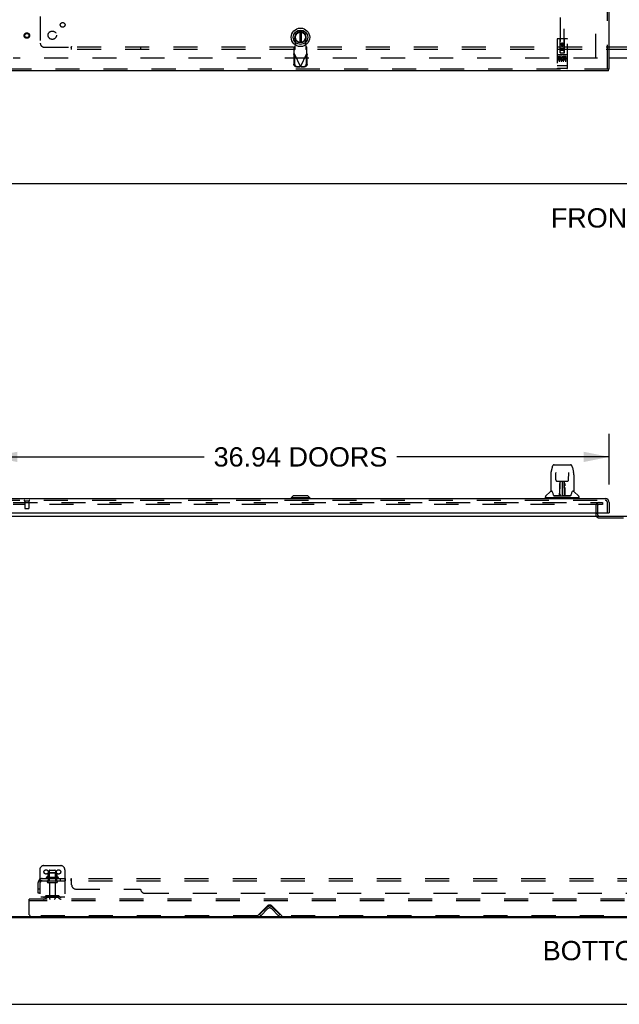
# Model space of a CAD drawing. Header units: inches. Extents: x 0 to 262, y 0 to 169.
# Tile 2 of 83: x 44 to 80, y 0 to 59. Entities that reach past the tile are written whole.
import ezdxf

# ---------------------------------------------------------------- set-up
doc = ezdxf.new("R2010")
doc.units = ezdxf.units.IN
doc.header["$LTSCALE"] = 14.384615
doc.header["$MEASUREMENT"] = 0
doc.linetypes.add('HIDDEN', pattern=[0.2, 0.1, -0.1])
doc.layers.get('0').update_dxf_attribs({"linetype": 'CONTINUOUS'})
for name, color, linetype in [('DEFAULT_2', 8, 'HIDDEN'), ('DIMENSIONS', 7, 'CONTINUOUS'), ('SECONDARY_LH_DOOR_ASSEMBLY', 7, 'CONTINUOUS'), ('SUBPANEL', 7, 'CONTINUOUS')]:
    doc.layers.add(name, color=color, linetype=linetype)
doc.styles.get("Standard").update_dxf_attribs({"font": 'arial.ttf'})
doc.dimstyles.new('DIMSTYLE_1', dxfattribs={"dimtxt": 1.153846, "dimasz": 1.538462, "dimexe": 0.09, "dimexo": 0.07, "dimgap": 0.0375, "dimtad": 0, "dimtih": 1, "dimtoh": 1, "dimzin": 4, "dimdsep": 46, "dimtxsty": 'Standard', "dimblk": '_FILLED', "dimblk1": '_FILLED', "dimblk2": '_FILLED', "dimcen": 0.09, "dimadec": 3, "dimazin": 1, "dimtfac": 1, "dimtdec": 3, "dimtofl": 0, "dimtmove": 0, "dimatfit": 3, "dimldrblk": '_FILLED', "dimfxl": 0, "dimtolj": 1, "dimtzin": 4, "dimarcsym": 0})

# ---------------------------------------------------------------- blocks, each defined once
blk = doc.blocks.new('_FILLED')
at = {"color": 0, "linetype": 'ByBlock'}
blk.add_solid([(0, 0), (-1, 0.2), (-1, -0.2)], dxfattribs=at)
blk = doc.blocks.new('*D6')
at = {"layer": 'DIMENSIONS', "color": 2, "linetype": 'Continuous'}
for p, q in [((42.377, 31.077), (42.377, 34.118)), ((79.315, 31.077), (79.315, 34.118)), ((42.377, 32.734), (55.079, 32.734)), ((79.315, 32.734), (66.613, 32.734))]:
    blk.add_line(p, q, dxfattribs=at)
at = {"layer": 'DIMENSIONS', "color": 2, "linetype": 'Continuous', "xscale": 1.5384615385, "yscale": 1.5384615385, "zscale": 1.5384615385, "rotation": 180}
blk.add_blockref('_FILLED', (42.377, 32.734), dxfattribs=at)
at = {"layer": 'DIMENSIONS', "color": 2, "linetype": 'Continuous', "xscale": 1.5384615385, "yscale": 1.5384615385, "zscale": 1.5384615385}
blk.add_blockref('_FILLED', (79.315, 32.734), dxfattribs=at)
at = {"layer": 'DIMENSIONS', "color": 2, "linetype": 'Continuous', "insert": (60.846, 33.311), "char_height": 1.15385, "width": 10.38033, "attachment_point": 2, "line_spacing_factor": 0.9}
blk.add_mtext('36.94 DOORS', dxfattribs=at)

msp = doc.modelspace()

# ---------------------------------------------------------------- linework, layer by layer
at = {"color": 3, "linetype": 'Continuous'}
msp.add_line((79.315, 56.589), (80.627, 56.589), dxfattribs=at)
at = {"color": 7, "linetype": 'Continuous'}
for p, q in [((80.627, 56.574), (79.315, 56.574)), ((42.054, 49.074), (119.7, 49.074)), ((42.054, 29.189), (119.7, 29.189)), ((78.606, 29.331), (78.606, 29.393)), ((42.117, 5.241), (119.648, 5.241)), ((42.249, 5.189), (119.506, 5.189)), ((59.002, 5.241), (59.002, 5.189)), ((0, 0), (261.538, 0))]:
    msp.add_line(p, q, dxfattribs=at)
for start, end in [(180, 190.71429), (244.74977, 270)]:
    msp.add_arc((78.721, 29.304), 0.115, start, end, dxfattribs=at)
at = {"color": 3, "linetype": 'Continuous'}
msp.add_arc((78.721, 29.304), 0.115, 190.71429, 244.74977, dxfattribs=at)
at = {"layer": 'DEFAULT_2', "color": 8, "linetype": 'HIDDEN'}
for p, q in [((78.502, 56.589), (78.502, 117.559)), ((78.606, 56.574), (43.669, 56.574)), ((43.669, 30.001), (78.919, 30.001)), ((78.919, 29.897), (43.669, 29.897)), ((78.502, 29.782), (78.502, 29.304)), ((78.606, 29.782), (78.606, 29.393)), ((78.919, 30.001), (78.919, 29.897)), ((78.606, 29.331), (78.606, 29.304)), ((78.721, 29.085), (81.783, 29.085)), ((45.502, 8.293), (46.502, 8.293)), ((45.252, 8.043), (45.252, 6.293)), ((45.725, 7.843), (45.725, 7.615)), ((46.258, 7.854), (45.747, 7.854)), ((45.819, 7.834), (45.799, 7.854)), ((45.815, 7.988), (45.815, 7.393)), ((45.819, 7.538), (45.819, 7.834)), ((46.186, 7.834), (45.819, 7.834)), ((45.845, 8.018), (46.16, 8.018)), ((46.186, 7.834), (46.206, 7.854)), ((46.186, 7.538), (46.186, 7.834)), ((46.19, 7.988), (46.19, 7.393)), ((46.28, 7.843), (46.28, 7.615)), ((46.752, 8.043), (46.752, 6.293)), ((46.358, 7.588), (45.647, 7.588)), ((46.336, 7.518), (45.668, 7.518)), ((45.745, 7.393), (46.26, 7.393)), ((45.745, 7.283), (46.26, 7.283)), ((45.819, 7.538), (45.799, 7.518)), ((46.186, 7.538), (45.819, 7.538)), ((45.837, 7.22), (45.837, 6.323)), ((46.167, 7.22), (46.167, 6.323)), ((46.186, 7.538), (46.206, 7.518)), ((46.343, 6.487), (45.662, 6.487)), ((45.827, 6.487), (45.827, 6.383)), ((46.177, 6.487), (46.177, 6.383)), ((44.627, 6.189), (44.627, 6.293)), ((117.627, 6.293), (44.627, 6.293)), ((44.627, 5.355), (44.627, 6.189)), ((117.627, 6.189), (44.627, 6.189)), ((46.752, 6.397), (45.252, 6.397)), ((45.595, 6.465), (45.527, 6.416)), ((45.656, 6.381), (45.588, 6.332)), ((46.343, 6.383), (45.662, 6.383)), ((46.349, 6.381), (46.417, 6.332)), ((46.409, 6.465), (46.477, 6.416)), ((58.297, 5.311), (58.87, 5.884)), ((58.398, 5.366), (58.828, 5.796)), ((58.472, 5.293), (58.398, 5.366)), ((58.472, 5.293), (58.902, 5.722)), ((59.103, 5.722), (59.533, 5.293)), ((59.135, 5.884), (59.708, 5.311)), ((59.177, 5.796), (59.606, 5.366)), ((59.533, 5.293), (59.606, 5.366)), ((58.252, 5.293), (44.69, 5.293)), ((102.002, 5.293), (59.752, 5.293))]:
    msp.add_line(p, q, dxfattribs=at)
for centre in [(45.627, 7.918), (46.377, 7.918)]:
    msp.add_circle(centre, 0.128, dxfattribs=at)
for centre, radius, start, end in [((78.721, 29.782), 0.219, 90, 180), ((78.721, 29.782), 0.115, 90, 180), ((78.721, 29.304), 0.219, 180, 270), ((45.502, 8.043), 0.25, 90, 180), ((46.502, 8.043), 0.25, 0, 90), ((45.735, 7.843), 0.01, 95.19383, 180), ((45.747, 7.712), 0.141, 90, 95.20805), ((45.845, 7.988), 0.03, 89.99999, 180), ((46.16, 7.988), 0.03, 0, 90.00001), ((46.258, 7.712), 0.141, 84.79195, 90), ((46.27, 7.843), 0.01, 0, 84.80617), ((45.668, 7.556), 0.0384, 124.44966, 270), ((46.002, 6.987), 0.698, 113.96793, 120.66313), ((45.745, 7.338), 0.055, 90, 270), ((45.715, 7.634), 0.01, 293.96793, 360), ((45.775, 7.22), 0.0625, 0, 90), ((46.23, 7.22), 0.0625, 90, 180), ((46.26, 7.338), 0.055, 270, 90), ((46.29, 7.634), 0.01, 180, 246.03207), ((46.002, 6.987), 0.698, 59.33687, 66.03207), ((46.336, 7.556), 0.0384, 270, 55.55034), ((45.662, 6.373), 0.114, 90, 125.75389), ((46.343, 6.373), 0.114, 54.24611, 90), ((45.467, 6.501), 0.104, 270, 305.75389), ((45.467, 6.501), 0.208, 270, 305.75389), ((45.662, 6.373), 0.01, 90, 125.75389), ((45.867, 6.323), 0.03, 180, 270), ((46.137, 6.323), 0.03, 270, 360), ((46.343, 6.373), 0.01, 54.24611, 90), ((46.538, 6.501), 0.208, 234.24611, 270), ((46.538, 6.501), 0.104, 234.24611, 270), ((59.002, 5.751), 0.188, 45, 135), ((44.69, 5.355), 0.0625, 180, 270), ((58.252, 5.355), 0.0625, 270, 315), ((59.002, 5.621), 0.246, 45, 135), ((59.002, 5.621), 0.142, 45, 135), ((59.752, 5.355), 0.0625, 225, 270)]:
    msp.add_arc(centre, radius, start, end, dxfattribs=at)
at = {"layer": 'SECONDARY_LH_DOOR_ASSEMBLY', "color": 8, "linetype": 'HIDDEN'}
for p, q in [((79.211, 55.928), (79.211, 118.22)), ((76.377, 84.903), (76.377, 56.901)), ((76.627, 56.901), (76.627, 84.903)), ((60.57, 57.47), (60.516, 57.764)), ((61.175, 57.764), (61.121, 57.47)), ((76.19, 57.711), (76.19, 55.986)), ((76.785, 57.741), (76.22, 57.741)), ((76.376, 56.901), (76.372, 57.711)), ((76.629, 56.901), (76.632, 57.711)), ((76.815, 55.986), (76.815, 57.711)), ((60.518, 57.269), (60.472, 57.228)), ((60.472, 56.854), (60.472, 57.228)), ((60.472, 57.073), (60.518, 57.114)), ((60.518, 57.114), (60.518, 57.269)), ((60.532, 57.273), (60.57, 57.47)), ((61.121, 57.47), (61.159, 57.273)), ((61.22, 57.228), (61.174, 57.269)), ((61.174, 57.269), (61.174, 57.114)), ((61.174, 57.114), (61.22, 57.073)), ((61.22, 56.854), (61.22, 57.228)), ((76.375, 57.151), (76.63, 57.151)), ((76.502, 57.474), (76.44, 57.438)), ((76.44, 57.438), (76.45, 57.432)), ((76.44, 57.438), (76.44, 57.366)), ((76.44, 57.366), (76.45, 57.371)), ((76.44, 57.366), (76.502, 57.33)), ((76.502, 57.462), (76.45, 57.432)), ((76.45, 57.432), (76.45, 57.371)), ((76.45, 57.371), (76.502, 57.341)), ((76.565, 57.438), (76.502, 57.474)), ((76.502, 57.474), (76.502, 57.462)), ((76.555, 57.432), (76.502, 57.462)), ((76.502, 57.341), (76.555, 57.371)), ((76.502, 57.33), (76.565, 57.366)), ((76.502, 57.33), (76.502, 57.341)), ((76.565, 57.438), (76.555, 57.432)), ((76.555, 57.371), (76.555, 57.432)), ((76.565, 57.366), (76.555, 57.371)), ((76.565, 57.366), (76.565, 57.438)), ((60.443, 56.806), (60.485, 56.826)), ((60.443, 56.806), (60.453, 56.216)), ((60.472, 56.854), (60.846, 56.067)), ((60.485, 56.826), (60.495, 56.235)), ((60.846, 56.067), (61.22, 56.854)), ((61.196, 56.235), (61.206, 56.826)), ((61.206, 56.826), (61.248, 56.806)), ((61.238, 56.216), (61.248, 56.806)), ((76.785, 56.784), (76.22, 56.784)), ((76.358, 56.662), (76.266, 56.662)), ((76.266, 56.662), (76.266, 56.62)), ((76.358, 56.62), (76.266, 56.62)), ((76.291, 56.768), (76.463, 56.768)), ((76.315, 56.654), (76.315, 56.348)), ((76.362, 56.576), (76.316, 56.576)), ((76.358, 56.535), (76.329, 56.535)), ((76.376, 56.901), (76.377, 56.901)), ((76.377, 56.901), (76.627, 56.901)), ((76.587, 57.026), (76.417, 57.026)), ((76.44, 56.654), (76.44, 56.348)), ((76.541, 56.768), (76.713, 56.768)), ((76.565, 56.654), (76.565, 56.348)), ((76.578, 56.627), (76.565, 56.608)), ((76.575, 56.652), (76.578, 56.65)), ((76.734, 56.662), (76.578, 56.662)), ((76.578, 56.662), (76.578, 56.65)), ((76.578, 56.627), (76.578, 56.449)), ((76.734, 56.62), (76.621, 56.62)), ((76.621, 56.62), (76.621, 56.576)), ((76.713, 56.576), (76.621, 56.576)), ((76.713, 56.534), (76.621, 56.534)), ((76.621, 56.534), (76.621, 56.492)), ((76.627, 56.901), (76.629, 56.901)), ((76.69, 56.654), (76.69, 56.348)), ((76.713, 56.576), (76.713, 56.534)), ((76.734, 56.662), (76.734, 56.62)), ((60.608, 56.057), (60.801, 56.053)), ((60.65, 56.076), (60.843, 56.073)), ((60.843, 56.073), (60.801, 56.053)), ((60.823, 56.06), (60.801, 56.053)), ((60.846, 56.067), (60.823, 56.06)), ((60.868, 56.06), (60.846, 56.067)), ((60.849, 56.073), (61.042, 56.076)), ((60.89, 56.053), (60.849, 56.073)), ((60.89, 56.053), (60.868, 56.06)), ((60.89, 56.053), (61.083, 56.057)), ((76.208, 56.115), (76.207, 56.115)), ((76.209, 56.115), (76.208, 56.115)), ((76.208, 56.115), (76.208, 56.115)), ((76.21, 56.115), (76.209, 56.115)), ((76.211, 56.115), (76.21, 56.115)), ((76.212, 56.115), (76.211, 56.115)), ((76.213, 56.115), (76.212, 56.115)), ((76.212, 56.115), (76.212, 56.115)), ((76.214, 56.115), (76.213, 56.115)), ((76.215, 56.115), (76.214, 56.115)), ((76.216, 56.114), (76.215, 56.115)), ((76.217, 56.114), (76.216, 56.114)), ((76.218, 56.114), (76.217, 56.114)), ((76.217, 56.114), (76.217, 56.114)), ((76.219, 56.114), (76.218, 56.114)), ((76.22, 56.114), (76.219, 56.114)), ((76.785, 56.114), (76.22, 56.114)), ((76.785, 55.956), (76.22, 55.956)), ((76.422, 56.492), (76.329, 56.492)), ((76.422, 56.449), (76.329, 56.449)), ((76.422, 56.492), (76.422, 56.449)), ((76.554, 56.497), (76.571, 56.458)), ((76.734, 56.449), (76.578, 56.449)), ((76.734, 56.492), (76.621, 56.492)), ((76.734, 56.492), (76.734, 56.449)), ((76.785, 56.114), (76.786, 56.114)), ((76.786, 56.114), (76.787, 56.114)), ((76.787, 56.114), (76.788, 56.114)), ((76.788, 56.114), (76.789, 56.114)), ((76.789, 56.114), (76.79, 56.115)), ((76.789, 56.114), (76.789, 56.114)), ((76.79, 56.115), (76.791, 56.115)), ((76.791, 56.115), (76.792, 56.115)), ((76.792, 56.115), (76.793, 56.115)), ((76.793, 56.115), (76.794, 56.115)), ((76.794, 56.115), (76.795, 56.115)), ((76.794, 56.115), (76.794, 56.115)), ((76.795, 56.115), (76.796, 56.115)), ((76.796, 56.115), (76.797, 56.115)), ((76.797, 56.115), (76.798, 56.115)), ((76.797, 56.115), (76.797, 56.115)), ((76.798, 56.115), (76.799, 56.115)), ((79.273, 55.928), (42.419, 55.928)), ((42.624, 30.143), (79.068, 30.143)), ((44.339, 30.1), (44.623, 30.1)), ((44.357, 30.1), (44.357, 29.653)), ((44.605, 30.1), (44.605, 29.653)), ((44.367, 29.643), (44.595, 29.643)), ((79.211, 29.393), (79.211, 30))]:
    msp.add_line(p, q, dxfattribs=at)
at = {"layer": 'SECONDARY_LH_DOOR_ASSEMBLY', "color": 3, "linetype": 'Continuous'}
for p, q in [((79.315, 55.928), (79.315, 118.22)), ((79.273, 55.824), (42.419, 55.824)), ((42.624, 30.247), (79.068, 30.247)), ((79.315, 30), (79.315, 29.393)), ((42.439, 29.393), (79.253, 29.393))]:
    msp.add_line(p, q, dxfattribs=at)
at = {"layer": 'SECONDARY_LH_DOOR_ASSEMBLY', "color": 7, "linetype": 'Continuous'}
for p, q in [((60.806, 58.137), (60.806, 57.512)), ((60.885, 58.137), (60.885, 57.512)), ((79.315, 55.928), (79.273, 55.928)), ((79.273, 55.824), (79.273, 55.928)), ((75.894, 32.108), (75.829, 31.802)), ((76.018, 32.262), (76.987, 32.262)), ((76.114, 31.798), (76.115, 31.794)), ((76.115, 31.794), (76.115, 31.789)), ((77.111, 32.108), (77.176, 31.802)), ((75.813, 31.659), (75.813, 30.695)), ((75.813, 31.659), (75.813, 31.659)), ((76.115, 31.789), (76.115, 31.784)), ((76.115, 31.784), (76.115, 31.773)), ((76.122, 31.356), (76.115, 31.773)), ((76.203, 31.278), (76.263, 31.278)), ((76.304, 31.279), (76.701, 31.279)), ((76.363, 31.279), (76.36, 30.924)), ((76.365, 30.419), (76.38, 31.279)), ((76.388, 31.279), (76.388, 31.274)), ((76.388, 31.274), (76.388, 31.225)), ((76.502, 31.279), (76.502, 30.408)), ((76.617, 31.225), (76.616, 31.279)), ((76.64, 30.419), (76.625, 31.279)), ((76.645, 30.924), (76.642, 31.279)), ((76.742, 31.278), (76.802, 31.278)), ((76.882, 31.356), (76.89, 31.779)), ((76.89, 31.788), (76.89, 31.792)), ((76.89, 31.779), (76.89, 31.788)), ((77.191, 31.659), (77.191, 30.695)), ((75.805, 30.671), (75.51, 30.376)), ((75.882, 30.687), (75.821, 30.687)), ((75.826, 30.68), (75.888, 30.68)), ((75.884, 30.685), (75.885, 30.684)), ((76.348, 30.432), (76.351, 30.753)), ((76.351, 30.753), (76.351, 30.804)), ((76.358, 30.727), (76.351, 30.727)), ((76.352, 31.109), (76.352, 31.139)), ((76.352, 31.075), (76.352, 31.109)), ((76.352, 31.038), (76.352, 31.075)), ((76.352, 31), (76.352, 31.038)), ((76.355, 30.432), (76.358, 30.727)), ((76.359, 30.924), (76.36, 31)), ((76.36, 31.144), (76.36, 31.113)), ((76.36, 31.113), (76.36, 31.078)), ((76.36, 31.078), (76.36, 31.04)), ((76.36, 31.04), (76.36, 31)), ((76.36, 30.924), (76.36, 30.904)), ((76.36, 30.904), (76.36, 30.896)), ((76.36, 30.896), (76.361, 30.896)), ((76.376, 31.054), (76.361, 31.054)), ((76.361, 31.035), (76.375, 31.036)), ((76.361, 30.896), (76.361, 30.819)), ((76.361, 30.819), (76.361, 30.819)), ((76.361, 30.812), (76.361, 30.819)), ((76.361, 30.8), (76.361, 30.812)), ((76.363, 30.812), (76.361, 30.812)), ((76.361, 30.81), (76.369, 30.81)), ((76.361, 30.564), (76.361, 30.8)), ((76.644, 31.054), (76.629, 31.054)), ((76.629, 31.036), (76.644, 31.035)), ((76.636, 30.81), (76.644, 30.81)), ((76.644, 30.812), (76.642, 30.812)), ((76.645, 31.059), (76.644, 31.096)), ((76.644, 30.896), (76.644, 30.819)), ((76.644, 30.819), (76.644, 30.817)), ((76.644, 30.817), (76.644, 30.806)), ((76.644, 30.806), (76.644, 30.803)), ((76.644, 30.803), (76.644, 30.802)), ((76.644, 30.564), (76.644, 30.8)), ((76.645, 31.02), (76.645, 31.059)), ((76.646, 30.924), (76.645, 31.02)), ((76.645, 30.904), (76.645, 30.924)), ((76.645, 30.896), (76.645, 30.904)), ((76.646, 30.905), (76.646, 30.915)), ((76.646, 30.877), (76.646, 30.905)), ((76.652, 31.139), (76.652, 31.109)), ((76.652, 31.109), (76.652, 31.075)), ((76.652, 31.075), (76.653, 31.038)), ((76.653, 31.038), (76.653, 31)), ((76.654, 30.753), (76.656, 30.432)), ((77.115, 30.676), (77.119, 30.684)), ((77.117, 30.68), (77.179, 30.68)), ((77.119, 30.684), (77.119, 30.684)), ((77.123, 30.687), (77.123, 30.688)), ((77.183, 30.687), (77.123, 30.687)), ((77.2, 30.671), (77.495, 30.376)), ((60.413, 30.404), (60.294, 30.286)), ((60.294, 30.286), (60.294, 30.247)), ((61.398, 30.286), (60.294, 30.286)), ((61.28, 30.404), (60.413, 30.404)), ((61.279, 30.404), (61.397, 30.286)), ((61.28, 30.404), (61.398, 30.286)), ((61.397, 30.286), (61.397, 30.247)), ((61.398, 30.286), (61.398, 30.247)), ((75.498, 30.294), (75.498, 30.348)), ((77.498, 30.286), (75.506, 30.286)), ((75.557, 30.286), (75.557, 30.247)), ((76.35, 30.412), (76.017, 30.412)), ((76.038, 30.404), (76.967, 30.404)), ((76.351, 30.412), (76.35, 30.412)), ((76.352, 30.408), (76.351, 30.409)), ((76.354, 30.414), (76.354, 30.412)), ((76.358, 30.444), (76.359, 30.473)), ((76.358, 30.444), (76.359, 30.42)), ((76.358, 30.434), (76.358, 30.444)), ((76.358, 30.427), (76.358, 30.434)), ((76.358, 30.425), (76.358, 30.427)), ((76.358, 30.423), (76.358, 30.425)), ((76.359, 30.473), (76.361, 30.564)), ((76.364, 30.409), (76.368, 30.405)), ((76.375, 30.487), (76.366, 30.487)), ((76.368, 30.412), (76.367, 30.412)), ((76.375, 30.487), (76.373, 30.41)), ((76.373, 30.41), (76.502, 30.408)), ((76.631, 30.41), (76.502, 30.408)), ((76.631, 30.41), (76.63, 30.487)), ((76.639, 30.487), (76.63, 30.487)), ((76.638, 30.412), (76.636, 30.412)), ((76.644, 30.564), (76.646, 30.473)), ((76.646, 30.473), (76.646, 30.445)), ((76.646, 30.445), (76.647, 30.433)), ((76.646, 30.42), (76.646, 30.444)), ((76.646, 30.42), (76.646, 30.418)), ((76.647, 30.433), (76.647, 30.43)), ((76.647, 30.43), (76.647, 30.427)), ((76.647, 30.427), (76.647, 30.425)), ((76.647, 30.425), (76.647, 30.424)), ((76.647, 30.424), (76.647, 30.423)), ((76.647, 30.423), (76.647, 30.422)), ((76.647, 30.422), (76.647, 30.421)), ((76.65, 30.412), (76.65, 30.414)), ((76.65, 30.414), (76.651, 30.413)), ((76.652, 30.406), (76.653, 30.408)), ((76.988, 30.412), (76.655, 30.412)), ((77.447, 30.286), (77.447, 30.247)), ((77.506, 30.294), (77.506, 30.348)), ((79.253, 29.393), (79.315, 29.393))]:
    msp.add_line(p, q, dxfattribs=at)
at = {"layer": 'SECONDARY_LH_DOOR_ASSEMBLY', "color": 8, "linetype": 'HIDDEN'}
for points in [[(60.518, 57.114), (60.519, 57.118), (60.52, 57.123), (60.521, 57.13), (60.522, 57.138), (60.523, 57.147), (60.524, 57.158), (60.525, 57.17), (60.526, 57.182), (60.527, 57.196), (60.528, 57.211), (60.529, 57.226), (60.53, 57.241), (60.532, 57.273)], [(60.532, 57.273), (60.53, 57.272), (60.527, 57.272), (60.525, 57.271), (60.522, 57.27), (60.52, 57.27), (60.518, 57.269)], [(61.174, 57.269), (61.171, 57.27), (61.169, 57.27), (61.166, 57.271), (61.164, 57.272), (61.161, 57.272), (61.159, 57.273)], [(61.159, 57.273), (61.16, 57.257), (61.162, 57.226)], [(61.162, 57.226), (61.163, 57.211), (61.164, 57.196), (61.165, 57.182), (61.166, 57.17), (61.167, 57.158), (61.168, 57.147), (61.169, 57.138), (61.17, 57.13), (61.171, 57.123), (61.172, 57.118), (61.174, 57.114)], [(60.443, 56.806), (60.448, 56.814), (60.453, 56.822), (60.457, 56.83)], [(60.457, 56.83), (60.467, 56.846), (60.472, 56.854)], [(61.22, 56.854), (61.229, 56.838), (61.234, 56.83), (61.239, 56.822), (61.243, 56.814), (61.248, 56.806)], [(76.285, 56.767), (76.285, 56.767), (76.285, 56.767), (76.285, 56.767), (76.285, 56.767), (76.285, 56.767), (76.285, 56.767), (76.286, 56.767), (76.286, 56.768), (76.286, 56.768), (76.286, 56.768), (76.286, 56.768), (76.286, 56.768), (76.286, 56.768), (76.286, 56.768), (76.286, 56.768), (76.286, 56.768), (76.287, 56.768), (76.287, 56.768), (76.287, 56.768), (76.287, 56.768), (76.287, 56.768), (76.287, 56.768), (76.287, 56.768), (76.288, 56.768), (76.288, 56.768), (76.288, 56.768), (76.288, 56.768), (76.288, 56.768), (76.288, 56.768), (76.288, 56.768), (76.289, 56.768), (76.289, 56.768), (76.289, 56.768), (76.289, 56.768), (76.289, 56.768), (76.289, 56.768), (76.29, 56.768), (76.29, 56.768), (76.29, 56.768), (76.29, 56.768), (76.29, 56.768), (76.291, 56.768), (76.291, 56.768), (76.291, 56.768), (76.291, 56.768)], [(76.463, 56.768), (76.463, 56.768), (76.464, 56.768), (76.464, 56.768), (76.464, 56.768), (76.464, 56.768), (76.465, 56.768), (76.465, 56.768), (76.465, 56.768), (76.465, 56.768), (76.465, 56.768), (76.465, 56.768), (76.466, 56.768), (76.466, 56.768), (76.466, 56.768), (76.466, 56.768), (76.466, 56.768), (76.466, 56.768), (76.467, 56.768), (76.467, 56.768), (76.467, 56.768), (76.467, 56.768), (76.467, 56.768), (76.467, 56.768), (76.467, 56.768), (76.468, 56.768), (76.468, 56.768), (76.468, 56.768), (76.468, 56.768), (76.468, 56.768), (76.468, 56.768), (76.468, 56.768), (76.468, 56.768), (76.469, 56.768), (76.469, 56.768), (76.469, 56.768), (76.469, 56.768), (76.469, 56.768), (76.469, 56.768), (76.469, 56.767), (76.469, 56.767), (76.469, 56.767), (76.47, 56.767), (76.47, 56.767), (76.47, 56.767), (76.47, 56.767), (76.47, 56.767)], [(76.535, 56.767), (76.535, 56.767), (76.535, 56.767), (76.535, 56.767), (76.535, 56.767), (76.535, 56.767), (76.535, 56.767), (76.536, 56.767), (76.536, 56.768), (76.536, 56.768), (76.536, 56.768), (76.536, 56.768), (76.536, 56.768), (76.536, 56.768), (76.536, 56.768), (76.536, 56.768), (76.536, 56.768), (76.537, 56.768), (76.537, 56.768), (76.537, 56.768), (76.537, 56.768), (76.537, 56.768), (76.537, 56.768), (76.537, 56.768), (76.538, 56.768), (76.538, 56.768), (76.538, 56.768), (76.538, 56.768), (76.538, 56.768), (76.538, 56.768), (76.538, 56.768), (76.539, 56.768), (76.539, 56.768), (76.539, 56.768), (76.539, 56.768), (76.539, 56.768), (76.539, 56.768), (76.54, 56.768), (76.54, 56.768), (76.54, 56.768), (76.54, 56.768), (76.54, 56.768), (76.541, 56.768), (76.541, 56.768), (76.541, 56.768), (76.541, 56.768)], [(76.713, 56.768), (76.713, 56.768), (76.714, 56.768), (76.714, 56.768), (76.714, 56.768), (76.714, 56.768), (76.715, 56.768), (76.715, 56.768), (76.715, 56.768), (76.715, 56.768), (76.715, 56.768), (76.715, 56.768), (76.716, 56.768), (76.716, 56.768), (76.716, 56.768), (76.716, 56.768), (76.716, 56.768), (76.716, 56.768), (76.717, 56.768), (76.717, 56.768), (76.717, 56.768), (76.717, 56.768), (76.717, 56.768), (76.717, 56.768), (76.717, 56.768), (76.718, 56.768), (76.718, 56.768), (76.718, 56.768), (76.718, 56.768), (76.718, 56.768), (76.718, 56.768), (76.718, 56.768), (76.718, 56.768), (76.719, 56.768), (76.719, 56.768), (76.719, 56.768), (76.719, 56.768), (76.719, 56.768), (76.719, 56.768), (76.719, 56.767), (76.719, 56.767), (76.719, 56.767), (76.72, 56.767), (76.72, 56.767), (76.72, 56.767), (76.72, 56.767), (76.72, 56.767)], [(60.608, 56.057), (60.593, 56.058), (60.578, 56.06), (60.564, 56.064), (60.55, 56.07), (60.536, 56.076), (60.523, 56.084), (60.511, 56.094), (60.5, 56.104), (60.49, 56.116), (60.481, 56.128), (60.473, 56.141), (60.466, 56.155), (60.461, 56.17), (60.457, 56.185), (60.454, 56.2), (60.453, 56.216)], [(60.495, 56.235), (60.496, 56.22), (60.499, 56.205), (60.502, 56.19), (60.508, 56.175), (60.514, 56.161), (60.522, 56.148), (60.531, 56.136), (60.541, 56.124), (60.553, 56.114), (60.565, 56.104), (60.578, 56.096), (60.591, 56.089), (60.605, 56.084), (60.62, 56.08), (60.635, 56.077), (60.65, 56.076)], [(61.042, 56.076), (61.057, 56.077), (61.071, 56.08), (61.086, 56.084), (61.1, 56.089), (61.113, 56.096), (61.126, 56.104), (61.138, 56.114), (61.15, 56.124), (61.16, 56.136), (61.169, 56.148), (61.177, 56.161), (61.183, 56.175), (61.189, 56.19), (61.193, 56.205), (61.195, 56.22), (61.196, 56.235)], [(61.238, 56.216), (61.237, 56.2), (61.234, 56.185), (61.23, 56.17), (61.225, 56.155), (61.218, 56.141), (61.211, 56.128), (61.201, 56.116), (61.191, 56.104), (61.18, 56.094), (61.168, 56.084), (61.155, 56.076), (61.141, 56.07), (61.127, 56.064), (61.113, 56.06), (61.098, 56.058), (61.083, 56.057)], [(76.207, 56.115), (76.206, 56.115), (76.206, 56.115), (76.205, 56.115), (76.205, 56.115), (76.205, 56.115), (76.204, 56.115), (76.204, 56.116), (76.204, 56.116), (76.203, 56.116), (76.203, 56.116), (76.203, 56.116), (76.202, 56.116), (76.202, 56.116), (76.201, 56.116), (76.201, 56.116), (76.201, 56.116), (76.201, 56.116), (76.2, 56.116), (76.2, 56.116), (76.2, 56.116), (76.199, 56.116), (76.199, 56.117), (76.199, 56.117), (76.198, 56.117), (76.198, 56.117), (76.198, 56.117), (76.197, 56.117), (76.197, 56.117), (76.197, 56.117), (76.197, 56.117), (76.196, 56.117), (76.196, 56.117), (76.196, 56.117), (76.196, 56.117), (76.195, 56.118), (76.195, 56.118), (76.195, 56.118), (76.195, 56.118), (76.194, 56.118), (76.194, 56.118), (76.194, 56.118), (76.194, 56.118), (76.194, 56.118), (76.193, 56.118), (76.193, 56.118), (76.193, 56.119), (76.193, 56.119), (76.193, 56.119), (76.192, 56.119), (76.192, 56.119), (76.192, 56.119), (76.192, 56.119), (76.192, 56.119), (76.192, 56.119), (76.192, 56.119), (76.191, 56.119), (76.191, 56.12), (76.191, 56.12), (76.191, 56.12), (76.191, 56.12), (76.191, 56.12), (76.191, 56.12), (76.191, 56.12), (76.191, 56.12), (76.19, 56.12), (76.19, 56.12), (76.19, 56.121), (76.19, 56.121), (76.19, 56.121), (76.19, 56.121), (76.19, 56.121), (76.19, 56.121), (76.19, 56.121), (76.19, 56.121), (76.19, 56.121), (76.19, 56.122), (76.19, 56.122), (76.19, 56.122), (76.19, 56.122)], [(76.799, 56.115), (76.799, 56.115), (76.8, 56.115), (76.8, 56.115), (76.8, 56.115), (76.801, 56.116), (76.801, 56.116), (76.802, 56.116), (76.802, 56.116), (76.802, 56.116), (76.803, 56.116), (76.803, 56.116), (76.803, 56.116), (76.804, 56.116), (76.804, 56.116), (76.804, 56.116), (76.805, 56.116), (76.805, 56.116), (76.805, 56.116), (76.805, 56.116), (76.806, 56.117), (76.806, 56.117), (76.806, 56.117), (76.807, 56.117), (76.807, 56.117), (76.807, 56.117), (76.808, 56.117), (76.808, 56.117), (76.808, 56.117), (76.808, 56.117), (76.809, 56.117), (76.809, 56.117), (76.809, 56.117), (76.809, 56.118), (76.81, 56.118), (76.81, 56.118), (76.81, 56.118), (76.81, 56.118), (76.81, 56.118), (76.811, 56.118), (76.811, 56.118), (76.811, 56.118), (76.811, 56.118), (76.812, 56.118), (76.812, 56.119), (76.812, 56.119), (76.812, 56.119), (76.812, 56.119), (76.812, 56.119), (76.813, 56.119), (76.813, 56.119), (76.813, 56.119), (76.813, 56.119), (76.813, 56.119), (76.813, 56.119), (76.813, 56.12), (76.814, 56.12), (76.814, 56.12), (76.814, 56.12), (76.814, 56.12), (76.814, 56.12), (76.814, 56.12), (76.814, 56.12), (76.814, 56.12), (76.814, 56.12), (76.814, 56.121), (76.815, 56.121), (76.815, 56.121), (76.815, 56.121), (76.815, 56.121), (76.815, 56.121), (76.815, 56.121), (76.815, 56.121), (76.815, 56.121), (76.815, 56.122), (76.815, 56.122), (76.815, 56.122), (76.815, 56.122)]]:
    msp.add_lwpolyline(points, dxfattribs=at)
at = {"layer": 'SECONDARY_LH_DOOR_ASSEMBLY', "color": 7, "linetype": 'Continuous'}
for points in [[(75.829, 31.802), (75.823, 31.772), (75.817, 31.732), (75.814, 31.692), (75.813, 31.659)], [(76.018, 32.262), (76.014, 32.262), (76.001, 32.261), (75.988, 32.257), (75.976, 32.252), (75.964, 32.245), (75.954, 32.238), (75.945, 32.229), (75.937, 32.219), (75.93, 32.208), (75.923, 32.197), (75.917, 32.185), (75.912, 32.171), (75.906, 32.156), (75.901, 32.139), (75.897, 32.121), (75.894, 32.108)], [(76.114, 31.801), (76.114, 31.802), (76.114, 31.802), (76.114, 31.801), (76.114, 31.8), (76.114, 31.799), (76.114, 31.798)], [(76.89, 31.792), (76.89, 31.796), (76.89, 31.798), (76.89, 31.799), (76.89, 31.8), (76.89, 31.801), (76.89, 31.801)], [(77.111, 32.108), (77.108, 32.121), (77.103, 32.14), (77.098, 32.156), (77.093, 32.171), (77.087, 32.185), (77.081, 32.197), (77.075, 32.209), (77.068, 32.219), (77.059, 32.229), (77.05, 32.238), (77.04, 32.246), (77.028, 32.252), (77.016, 32.258), (77.003, 32.261), (76.99, 32.262), (76.987, 32.262)], [(77.191, 31.659), (77.191, 31.693), (77.187, 31.733), (77.182, 31.772), (77.176, 31.802)], [(76.122, 31.356), (76.123, 31.349), (76.125, 31.338), (76.128, 31.328), (76.133, 31.318), (76.139, 31.308), (76.147, 31.3), (76.156, 31.293), (76.165, 31.287), (76.175, 31.282), (76.186, 31.28), (76.197, 31.278), (76.202, 31.278)], [(76.263, 31.278), (76.272, 31.278), (76.283, 31.279), (76.295, 31.279), (76.304, 31.279)], [(76.701, 31.279), (76.71, 31.279), (76.721, 31.279), (76.733, 31.278), (76.741, 31.278)], [(76.803, 31.278), (76.809, 31.278), (76.82, 31.28), (76.831, 31.283), (76.841, 31.288), (76.85, 31.294), (76.859, 31.301), (76.866, 31.309), (76.872, 31.319), (76.877, 31.329), (76.88, 31.34), (76.882, 31.351), (76.882, 31.356)], [(75.882, 30.688), (75.881, 30.688), (75.881, 30.688), (75.882, 30.688)], [(75.882, 30.688), (75.882, 30.687), (75.883, 30.686), (75.884, 30.685), (75.884, 30.685)], [(75.884, 30.685), (75.884, 30.686), (75.883, 30.686), (75.883, 30.687), (75.883, 30.687), (75.883, 30.687)], [(75.891, 30.68), (75.889, 30.681), (75.887, 30.682), (75.886, 30.683), (75.885, 30.684), (75.884, 30.685)], [(75.885, 30.684), (75.889, 30.677), (75.903, 30.648), (75.918, 30.613), (75.933, 30.57), (75.949, 30.522), (75.964, 30.476)], [(76.351, 30.804), (76.351, 30.828), (76.352, 30.851), (76.352, 30.872), (76.352, 30.892), (76.352, 30.909)], [(76.36, 31.144), (76.36, 31.143), (76.359, 31.142), (76.358, 31.141), (76.356, 31.14), (76.355, 31.139), (76.352, 31.139)], [(76.36, 30.904), (76.36, 30.904), (76.361, 30.9), (76.361, 30.896)], [(76.644, 31.096), (76.644, 31.129), (76.644, 31.144)], [(76.644, 30.896), (76.644, 30.9), (76.645, 30.904), (76.645, 30.904)], [(76.644, 30.802), (76.644, 30.801), (76.644, 30.801), (76.644, 30.801)], [(76.646, 30.781), (76.646, 30.807), (76.646, 30.831), (76.646, 30.855), (76.646, 30.877)], [(76.649, 30.432), (76.646, 30.754), (76.646, 30.781)], [(76.653, 30.909), (76.653, 30.892), (76.653, 30.872), (76.653, 30.851), (76.653, 30.828), (76.653, 30.804), (76.654, 30.753)], [(77.041, 30.476), (77.055, 30.521), (77.071, 30.569), (77.086, 30.611), (77.101, 30.647), (77.115, 30.676)], [(77.12, 30.685), (77.12, 30.684), (77.119, 30.683), (77.117, 30.682), (77.116, 30.681), (77.114, 30.68)], [(77.119, 30.684), (77.12, 30.684), (77.12, 30.685)], [(77.12, 30.685), (77.121, 30.685), (77.122, 30.686), (77.122, 30.687), (77.123, 30.687)], [(77.121, 30.687), (77.122, 30.687), (77.122, 30.687), (77.121, 30.686), (77.121, 30.686), (77.12, 30.685)], [(75.964, 30.476), (75.967, 30.467), (75.971, 30.454), (75.976, 30.444), (75.981, 30.435), (75.987, 30.428)], [(75.987, 30.428), (75.992, 30.422), (75.999, 30.417), (76.006, 30.414), (76.014, 30.412), (76.016, 30.412)], [(76.351, 30.409), (76.35, 30.409), (76.35, 30.409), (76.349, 30.409), (76.349, 30.408), (76.348, 30.407), (76.347, 30.407)], [(76.348, 30.412), (76.35, 30.412), (76.351, 30.413), (76.353, 30.414), (76.354, 30.416), (76.355, 30.418), (76.355, 30.42)], [(76.357, 30.42), (76.357, 30.418), (76.356, 30.416), (76.355, 30.414), (76.354, 30.413), (76.352, 30.412), (76.351, 30.412)], [(76.351, 30.412), (76.352, 30.412), (76.353, 30.413), (76.354, 30.414)], [(76.354, 30.414), (76.355, 30.414), (76.356, 30.415), (76.357, 30.416), (76.357, 30.417), (76.357, 30.418), (76.357, 30.418), (76.357, 30.419), (76.357, 30.419), (76.357, 30.419), (76.358, 30.419), (76.358, 30.42), (76.358, 30.42), (76.358, 30.42), (76.358, 30.42), (76.358, 30.421), (76.358, 30.421), (76.358, 30.421), (76.358, 30.422)], [(76.355, 30.413), (76.356, 30.414), (76.358, 30.416)], [(76.357, 30.416), (76.358, 30.415), (76.358, 30.414), (76.36, 30.412), (76.361, 30.411), (76.363, 30.41), (76.364, 30.409)], [(76.358, 30.422), (76.358, 30.422), (76.358, 30.423)], [(76.358, 30.416), (76.358, 30.418), (76.359, 30.42)], [(76.364, 30.412), (76.363, 30.413), (76.362, 30.413), (76.361, 30.414), (76.36, 30.415), (76.359, 30.415), (76.359, 30.416), (76.358, 30.417), (76.358, 30.417)], [(76.367, 30.412), (76.367, 30.412), (76.366, 30.412), (76.365, 30.412), (76.364, 30.412)], [(76.368, 30.405), (76.369, 30.404), (76.369, 30.404)], [(76.635, 30.404), (76.636, 30.404), (76.637, 30.405), (76.641, 30.409)], [(76.64, 30.412), (76.639, 30.412), (76.638, 30.412)], [(76.647, 30.418), (76.646, 30.417), (76.645, 30.416), (76.645, 30.415), (76.644, 30.414), (76.643, 30.413), (76.641, 30.413), (76.64, 30.412)], [(76.641, 30.409), (76.642, 30.41), (76.643, 30.411), (76.644, 30.412), (76.645, 30.413), (76.646, 30.414), (76.647, 30.415), (76.647, 30.416), (76.647, 30.416)], [(76.646, 30.418), (76.647, 30.416), (76.648, 30.414), (76.65, 30.413), (76.65, 30.413)], [(76.647, 30.421), (76.647, 30.421), (76.647, 30.421), (76.647, 30.42), (76.647, 30.42), (76.647, 30.42), (76.647, 30.419), (76.647, 30.419), (76.647, 30.419), (76.647, 30.419), (76.647, 30.418), (76.648, 30.418), (76.648, 30.417), (76.648, 30.416), (76.649, 30.415), (76.65, 30.414)], [(76.649, 30.42), (76.649, 30.418), (76.65, 30.416), (76.651, 30.414), (76.653, 30.413), (76.655, 30.412), (76.657, 30.412)], [(76.651, 30.413), (76.652, 30.413), (76.653, 30.412)], [(76.652, 30.406), (76.652, 30.406), (76.652, 30.406), (76.652, 30.405), (76.653, 30.405), (76.653, 30.405), (76.654, 30.405), (76.654, 30.405), (76.655, 30.406), (76.655, 30.406), (76.656, 30.406), (76.657, 30.406), (76.657, 30.407)], [(76.653, 30.412), (76.655, 30.412), (76.655, 30.412)], [(76.988, 30.412), (76.99, 30.412), (76.998, 30.413), (77.005, 30.417), (77.012, 30.422), (77.018, 30.427)], [(77.018, 30.427), (77.023, 30.435), (77.028, 30.443), (77.033, 30.454), (77.038, 30.466), (77.041, 30.476)]]:
    msp.add_lwpolyline(points, dxfattribs=at)
for radius in [0.551, 0.433, 0.329, 0.317]:
    msp.add_circle((60.846, 57.824), radius, dxfattribs=at)
at = {"layer": 'SECONDARY_LH_DOOR_ASSEMBLY', "color": 8, "linetype": 'HIDDEN'}
for centre, radius in [((44.481, 57.928), 0.164), ((44.481, 57.928), 0.124), ((76.502, 57.401), 0.085), ((76.502, 57.401), 0.0845)]:
    msp.add_circle(centre, radius, dxfattribs=at)
for centre, radius, start, end in [((60.846, 57.824), 0.335, 349.67298, 190.32702), ((76.22, 57.711), 0.03, 90, 180), ((76.342, 57.711), 0.03, 0, 90), ((76.662, 57.711), 0.03, 90, 180), ((76.785, 57.711), 0.03, 0, 90), ((76.22, 56.814), 0.03, 180, 270), ((76.329, 56.514), 0.0644, 102.29948, 270.07752), ((76.329, 56.514), 0.0219, 89.90115, 270), ((76.358, 56.599), 0.0635, 270, 90), ((76.358, 56.598), 0.0219, 280.307, 90), ((76.417, 56.986), 0.04, 90, 180), ((76.417, 56.941), 0.04, 180, 270), ((76.528, 56.556), 0.107, 64.26362, 293.40274), ((76.528, 56.556), 0.0639, 54.88948, 293.40261), ((76.587, 56.986), 0.04, 0, 90), ((76.587, 56.941), 0.04, 270, 360), ((76.785, 56.814), 0.03, 270, 360), ((76.22, 55.986), 0.03, 180, 270), ((76.785, 55.986), 0.03, 270, 360), ((44.339, 30.121), 0.0215, 90, 270), ((44.623, 30.121), 0.0215, 270, 90), ((79.068, 30), 0.142, 0, 90), ((44.367, 29.653), 0.01, 180, 270), ((44.595, 29.653), 0.01, 270, 360)]:
    msp.add_arc(centre, radius, start, end, dxfattribs=at)
at = {"layer": 'SECONDARY_LH_DOOR_ASSEMBLY', "color": 7, "linetype": 'Continuous'}
for centre, radius, start, end in [((60.846, 57.824), 0.315, 280.07866, 259.92134), ((75.826, 30.65), 0.0295, 90, 135), ((75.821, 30.695), 0.00787, 180, 270), ((76.363, 30.803), 0.00886, 359, 89), ((76.642, 30.803), 0.00886, 91, 181), ((77.179, 30.65), 0.0295, 45, 90), ((77.183, 30.695), 0.00787, 270, 360), ((75.538, 30.348), 0.0394, 135, 180), ((75.506, 30.294), 0.00787, 180, 270), ((76.362, 30.412), 0.00787, 182, 258.86947), ((76.374, 30.419), 0.00886, 179.00263, 269), ((76.631, 30.419), 0.00886, 271, 1), ((76.642, 30.412), 0.00787, 281.13294, 358), ((77.467, 30.348), 0.0394, 0, 45), ((77.498, 30.294), 0.00787, 270, 360)]:
    msp.add_arc(centre, radius, start, end, dxfattribs=at)
at = {"layer": 'SECONDARY_LH_DOOR_ASSEMBLY', "color": 3, "linetype": 'Continuous'}
msp.add_arc((79.068, 30), 0.246, 0, 90, dxfattribs=at)
at = {"layer": 'SUBPANEL', "color": 8, "linetype": 'HIDDEN'}
for p, q in [((45.284, 59.07), (45.284, 57.48)), ((45.534, 57.23), (47.123, 57.23)), ((47.159, 57.192), (47.159, 57.271)), ((115.096, 57.23), (47.159, 57.23)), ((47.159, 57.105), (47.159, 57.192)), ((51.284, 57.23), (51.284, 57.105)), ((115.096, 57.105), (47.159, 57.105)), ((45.159, 6.643), (45.159, 7.281)), ((45.245, 7.464), (45.324, 7.367)), ((45.284, 7.393), (45.284, 7.518)), ((45.284, 7.518), (116.971, 7.518)), ((45.284, 7.393), (116.971, 7.393)), ((45.284, 6.643), (45.284, 7.281)), ((45.752, 7.518), (45.752, 7.393)), ((46.252, 7.518), (46.252, 7.393)), ((46.481, 7.518), (46.481, 7.393)), ((46.762, 7.518), (46.762, 7.393)), ((47.123, 7.393), (47.123, 7.518)), ((47.125, 7.392), (47.123, 7.393)), ((47.136, 7.382), (47.135, 7.384)), ((47.139, 7.378), (47.136, 7.382)), ((47.148, 7.483), (47.145, 7.491)), ((47.157, 7.466), (47.155, 7.469)), ((47.159, 7.464), (47.157, 7.466)), ((47.159, 7.143), (47.159, 7.464)), ((45.284, 6.893), (45.159, 6.893)), ((45.284, 6.643), (45.159, 6.643)), ((47.409, 6.893), (51.284, 6.893)), ((51.534, 6.643), (110.721, 6.643))]:
    msp.add_line(p, q, dxfattribs=at)
for points in [[(47.159, 57.271), (47.157, 57.27), (47.155, 57.27), (47.153, 57.269), (47.152, 57.268), (47.15, 57.267), (47.149, 57.265), (47.147, 57.264), (47.146, 57.263), (47.144, 57.261), (47.143, 57.259), (47.141, 57.258), (47.14, 57.256), (47.139, 57.254), (47.138, 57.252), (47.136, 57.249), (47.135, 57.247), (47.133, 57.245), (47.132, 57.243), (47.131, 57.24), (47.129, 57.238), (47.128, 57.236), (47.126, 57.234), (47.125, 57.232), (47.123, 57.23)], [(47.136, 57.217), (47.134, 57.219), (47.132, 57.221), (47.13, 57.223), (47.128, 57.225), (47.127, 57.227), (47.125, 57.228), (47.123, 57.23)], [(47.159, 57.192), (47.157, 57.194), (47.155, 57.196), (47.153, 57.199), (47.152, 57.201), (47.15, 57.203), (47.148, 57.205), (47.147, 57.206), (47.145, 57.208), (47.143, 57.21), (47.142, 57.211), (47.136, 57.217)], [(45.245, 7.464), (45.248, 7.466), (45.25, 7.469), (45.252, 7.472), (45.254, 7.475), (45.256, 7.479), (45.258, 7.483), (45.26, 7.487), (45.263, 7.495)], [(45.263, 7.495), (45.265, 7.498), (45.267, 7.502), (45.268, 7.505), (45.27, 7.508), (45.272, 7.511), (45.274, 7.513), (45.276, 7.515), (45.278, 7.516), (45.28, 7.517), (45.282, 7.517), (45.284, 7.518)], [(45.284, 7.452), (45.284, 7.452), (45.284, 7.452), (45.284, 7.452), (45.284, 7.452), (45.284, 7.452), (45.284, 7.452), (45.284, 7.451), (45.284, 7.451), (45.284, 7.45), (45.284, 7.45), (45.284, 7.449)], [(45.307, 7.389), (45.307, 7.389), (45.307, 7.389), (45.306, 7.389), (45.306, 7.389), (45.306, 7.39), (45.306, 7.39), (45.305, 7.391), (45.305, 7.391), (45.305, 7.392), (45.304, 7.392), (45.304, 7.393), (45.304, 7.394), (45.303, 7.394), (45.303, 7.395), (45.303, 7.396), (45.302, 7.396), (45.302, 7.397), (45.301, 7.398), (45.301, 7.398), (45.301, 7.399), (45.3, 7.4), (45.3, 7.401), (45.3, 7.401), (45.299, 7.402), (45.299, 7.403), (45.298, 7.404), (45.298, 7.405), (45.298, 7.406), (45.297, 7.406), (45.297, 7.407), (45.297, 7.408), (45.296, 7.409), (45.296, 7.41), (45.295, 7.411), (45.295, 7.412), (45.295, 7.413), (45.294, 7.414), (45.294, 7.415), (45.293, 7.416), (45.293, 7.417), (45.293, 7.418), (45.292, 7.419), (45.292, 7.42), (45.291, 7.421), (45.291, 7.422), (45.291, 7.423), (45.29, 7.424), (45.29, 7.426), (45.29, 7.427), (45.289, 7.428), (45.289, 7.429), (45.288, 7.43), (45.288, 7.431), (45.288, 7.432), (45.287, 7.434), (45.287, 7.435), (45.287, 7.436), (45.287, 7.437), (45.286, 7.438), (45.286, 7.439), (45.286, 7.44), (45.286, 7.441), (45.285, 7.442), (45.285, 7.443), (45.285, 7.444), (45.285, 7.445), (45.285, 7.446), (45.284, 7.447), (45.284, 7.448), (45.284, 7.448), (45.284, 7.449), (45.284, 7.45), (45.284, 7.451), (45.284, 7.451), (45.284, 7.452), (45.284, 7.452)], [(45.311, 7.375), (45.307, 7.378), (45.305, 7.38), (45.303, 7.382), (45.301, 7.384), (45.298, 7.386), (45.296, 7.388), (45.294, 7.389), (45.291, 7.39), (45.289, 7.391), (45.287, 7.392), (45.285, 7.392), (45.284, 7.393)], [(45.304, 7.393), (45.304, 7.392), (45.304, 7.392), (45.305, 7.391), (45.305, 7.391), (45.305, 7.39), (45.306, 7.39), (45.306, 7.389), (45.306, 7.389), (45.306, 7.389), (45.307, 7.389), (45.307, 7.389)], [(45.324, 7.367), (45.324, 7.367), (45.323, 7.366), (45.322, 7.367), (45.321, 7.367), (45.32, 7.367), (45.319, 7.368), (45.318, 7.369), (45.316, 7.37), (45.314, 7.371), (45.313, 7.373), (45.311, 7.375)], [(47.136, 7.508), (47.134, 7.511), (47.132, 7.513), (47.13, 7.515), (47.128, 7.516), (47.127, 7.517), (47.125, 7.517), (47.123, 7.518)], [(47.127, 7.517), (47.125, 7.517), (47.123, 7.518)], [(47.135, 7.384), (47.133, 7.386), (47.132, 7.388), (47.131, 7.389), (47.129, 7.39), (47.128, 7.391), (47.126, 7.392), (47.125, 7.392), (47.123, 7.393)], [(47.129, 7.39), (47.128, 7.391), (47.126, 7.392)], [(47.142, 7.498), (47.14, 7.502), (47.138, 7.505), (47.136, 7.508), (47.134, 7.511), (47.132, 7.513), (47.13, 7.515)], [(47.133, 7.386), (47.132, 7.388), (47.131, 7.389)], [(47.144, 7.371), (47.143, 7.373), (47.141, 7.375), (47.14, 7.376), (47.139, 7.378)], [(47.159, 7.367), (47.157, 7.367), (47.155, 7.366), (47.153, 7.367), (47.152, 7.367), (47.15, 7.367), (47.149, 7.368), (47.147, 7.369), (47.146, 7.37), (47.144, 7.371), (47.143, 7.373), (47.141, 7.375)], [(47.145, 7.491), (47.143, 7.495), (47.142, 7.498)], [(47.159, 7.367), (47.157, 7.367), (47.155, 7.366), (47.153, 7.367), (47.152, 7.367), (47.15, 7.367), (47.149, 7.368), (47.147, 7.369), (47.146, 7.37)], [(47.155, 7.469), (47.153, 7.472), (47.152, 7.475), (47.15, 7.479), (47.148, 7.483)]]:
    msp.add_lwpolyline(points, dxfattribs=at)
for centre, radius in [((46.621, 58.568), 0.141), ((46.002, 57.949), 0.25)]:
    msp.add_circle(centre, radius, dxfattribs=at)
for centre, radius, start, end in [((45.534, 57.48), 0.25, 180, 270), ((45.396, 7.281), 0.237, 90, 180), ((45.396, 7.281), 0.112, 90, 180), ((47.409, 7.143), 0.25, 180, 270), ((51.534, 6.893), 0.25, 180, 270)]:
    msp.add_arc(centre, radius, start, end, dxfattribs=at)

# ---------------------------------------------------------------- texts
at = {"layer": 'DIMENSIONS', "color": 2, "linetype": 'Continuous', "attachment_point": 2, "line_spacing_factor": 0.9}
for s, insert, char_height, width in [('FRONT VIEW', (80.878, 47.603), 1.1538, 10.09723), ('BOTTOM VIEW', (81.066, 3.789), 1.15385, 11.43552)]:
    msp.add_mtext(s, dxfattribs=dict(at, insert=insert, char_height=char_height, width=width))

# ---------------------------------------------------------------- dimensions: what is measured, and where the dimension line sits
at = {"layer": 'DIMENSIONS', "color": 2, "linetype": 'Continuous'}
dim = msp.add_linear_dim(base=(79.315, 32.734), p1=(42.377, 31.007), p2=(79.315, 31.007), text='<> DOORS', dimstyle='DIMSTYLE_1', dxfattribs=at)
dim.commit()
dim.dimension.update_dxf_attribs({"geometry": '*D6', "text_midpoint": (60.846, 32.734), "dimtype": 160})

doc.saveas('drawing.dxf')
